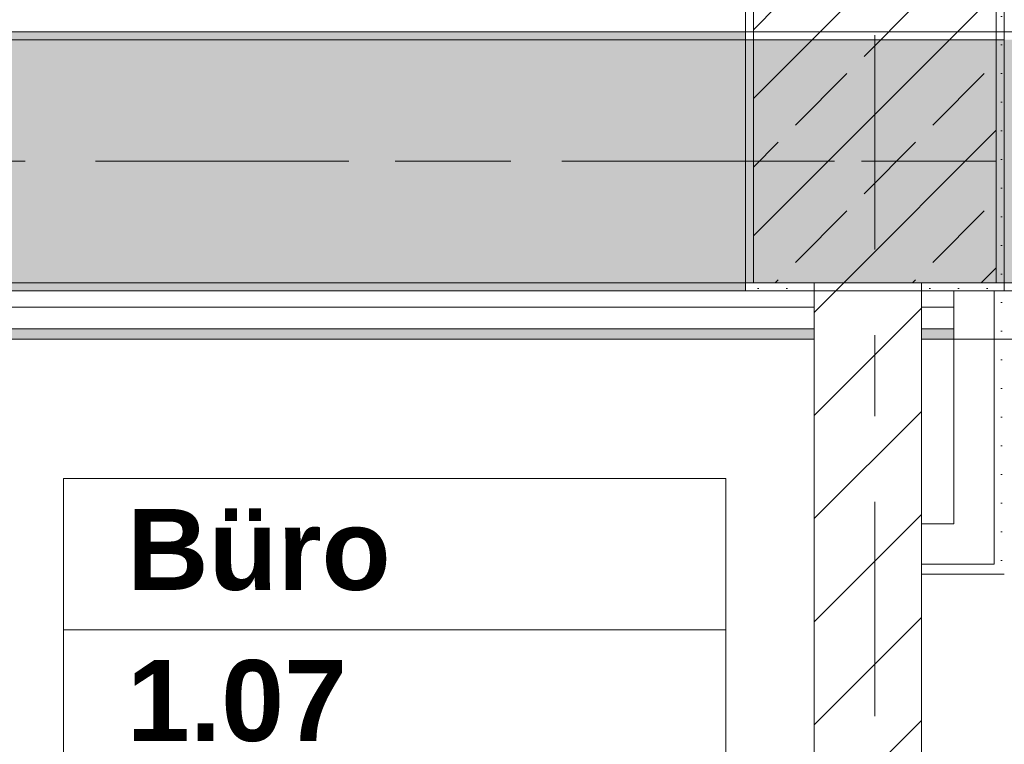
# Model space of a CAD drawing. Header units: metres. Extents: x -3.6 to 84.5, y -11 to 16.8.
# Tile 143 of 256: x 28.3 to 29.5, y 12.4 to 13.3. Entities that reach past the tile are written whole.
import ezdxf

# ---------------------------------------------------------------- set-up
doc = ezdxf.new("R2010")
doc.units = ezdxf.units.M
doc.header["$MEASUREMENT"] = 0
for name, pattern in [('Achse', [0.2, 0.1, -0.05, 0, -0.05]), ('Strichlinie doppelt', [0.546806, 0.264583, -0.105833, 0.070556, -0.105833]), ('Wipeout_Contour', [1, 0, -1])]:
    doc.linetypes.add(name, pattern=pattern)
for name, color, linetype in [('401 - Zone.Raum_ Raumbegrenzung_ Whg.', 7, 'Continuous'), ('451 - Universal.Achsen Raster', 7, 'Continuous'), ('605 - Struktur.Wand Innen', 7, 'Continuous'), ('606 - Struktur.Wand Innen Ausbau', 7, 'Continuous'), ('607 - Struktur.Stütze', 7, 'Continuous'), ('608 - Struktur.Träger', 7, 'Continuous'), ('653 - Abdeckung.TB Verkofferung', 7, 'Continuous')]:
    doc.layers.add(name, color=color, linetype=linetype)
doc.styles.add('ERSTELLTER_STIL_1', font='txt')
pattern_1 = [(45, (0, 0), (-0.01767767, 0.01767767), [0, -0.025])]
pattern_2 = [(45, (0, 0), (-0.0848528, 0.0848528), []), (45, (-0.04243, 0.04243), (-0.0848528, 0.0848528), [0.09, -0.03])]

msp = doc.modelspace()

# ---------------------------------------------------------------- hatches: boundary and pattern name
at = {"layer": '606 - Struktur.Wand Innen Ausbau', "linetype": 'Continuous', "lineweight": 0, "true_color": 0x000000}
h = msp.add_hatch(dxfattribs=at)
h.set_pattern_fill('Gips_0001', color=18, style=0, pattern_type=2)
h.set_pattern_definition(pattern_1)
h.paths.add_polyline_path([(29.4775, 12.6525), (29.49, 12.6525), (29.49, 12.99), (29.4775, 12.99)])
h = msp.add_hatch(dxfattribs=at)
h.set_pattern_fill('Gips_0001', color=18, style=0, pattern_type=2)
h.set_pattern_definition(pattern_1)
h.paths.add_polyline_path([(29.4775, 12.64), (29.49, 12.64), (29.4775, 12.6525)])
h = msp.add_hatch(dxfattribs=at)
h.set_pattern_fill('Gips_0001', color=18, style=0, pattern_type=2)
h.set_pattern_definition(pattern_1)
h.paths.add_polyline_path([(29.4775, 12.6525), (29.49, 12.64), (29.49, 12.6525)])
at = {"layer": '607 - Struktur.Stütze', "linetype": 'Continuous', "lineweight": 0, "true_color": 0x000000}
h = msp.add_hatch(dxfattribs=at)
h.set_pattern_fill('Beton__Stahlbeton_0001', color=18, style=0, pattern_type=2)
h.set_pattern_definition(pattern_2)
h.paths.add_polyline_path([(29.18, 13), (29.48, 13), (29.48, 13.45), (29.18, 13.45)])
h = msp.add_hatch(dxfattribs=at)
h.set_pattern_fill('Gips_0001', color=18, style=0, pattern_type=2)
h.set_pattern_definition(pattern_1)
h.paths.add_polyline_path([(29.17, 13.445), (29.17, 12.99), (29.255, 12.99), (29.255, 13), (29.18, 13), (29.18, 13.445)])
h = msp.add_hatch(dxfattribs=at)
h.set_pattern_fill('Gips_0001', color=18, style=0, pattern_type=2)
h.set_pattern_definition(pattern_1)
h.paths.add_polyline_path([(29.48, 13), (29.3875, 13), (29.3875, 12.99), (29.49, 12.99), (29.49, 13.445), (29.48, 13.445)])
at = {"layer": '608 - Struktur.Träger', "linetype": 'Continuous', "lineweight": 0, "true_color": 0x000000}
h = msp.add_hatch(dxfattribs=at)
h.set_pattern_fill('Gips_0001', color=18, style=0, pattern_type=2)
h.set_pattern_definition(pattern_1)
h.paths.add_polyline_path([(25.89, 13.3), (29.17, 13.3), (29.17, 13.31), (25.89, 13.31)])
h = msp.add_hatch(dxfattribs=at)
h.set_pattern_fill('Gips_0001', color=18, style=0, pattern_type=2)
h.set_pattern_definition(pattern_1)
h.paths.add_polyline_path([(25.89, 12.99), (29.17, 12.99), (29.17, 13), (25.89, 13)])
at = {"layer": '653 - Abdeckung.TB Verkofferung', "linetype": 'Continuous', "lineweight": 0, "true_color": 0x000000}
h = msp.add_hatch(dxfattribs=at)
h.set_pattern_fill('Gips_0001', color=18, style=0, pattern_type=2)
h.set_pattern_definition(pattern_1)
h.paths.add_polyline_path([(25.89, 12.9305), (29.4275, 12.9305), (29.4275, 12.943), (25.89, 12.943)])

# ---------------------------------------------------------------- linework, layer by layer
at = {"layer": '401 - Zone.Raum_ Raumbegrenzung_ Whg.', "color": 7, "linetype": 'Continuous', "lineweight": 9}
for p, q in [((29.146, 12.7583), (28.3271, 12.7583)), ((28.3271, 12.7583), (28.3271, 11.0591)), ((28.3271, 12.7583), (29.146, 12.7583)), ((28.3271, 12.5716), (28.3271, 12.7583)), ((29.146, 11.0591), (29.146, 12.7583)), ((29.146, 12.7583), (29.146, 12.5716)), ((29.146, 12.5716), (28.3271, 12.5716)), ((28.3271, 12.5716), (29.146, 12.5716)), ((28.3271, 12.385), (28.3271, 12.5716)), ((29.146, 12.5716), (29.146, 12.385))]:
    msp.add_line(p, q, dxfattribs=at)
at = {"layer": '451 - Universal.Achsen Raster', "color": 160, "linetype": 'Strichlinie doppelt', "lineweight": 9, "true_color": 0x3232ff}
msp.add_line((64.935, 13.15), (-3.175, 13.15), dxfattribs=at)
at = {"layer": '606 - Struktur.Wand Innen Ausbau', "color": 7, "linetype": 'Continuous', "lineweight": 5}
for p, q in [((29.4775, 12.7025), (29.4775, 12.99)), ((29.4775, 12.6525), (29.4775, 12.7025)), ((29.4275, 12.6525), (29.4775, 12.6525)), ((29.4275, 12.6525), (29.4775, 12.6525))]:
    msp.add_line(p, q, dxfattribs=at)
at = {"layer": '606 - Struktur.Wand Innen Ausbau', "color": 7, "linetype": 'Continuous', "lineweight": 5, "flags": 128}
for points in [[(29.4275, 12.99), (29.4275, 12.7025)], [(29.49, 12.64), (29.4775, 12.64)]]:
    msp.add_lwpolyline(points, dxfattribs=at)
at = {"layer": '607 - Struktur.Stütze', "color": 7, "linetype": 'Continuous', "lineweight": 13, "flags": 128}
msp.add_lwpolyline([(29.18, 13), (29.48, 13), (29.48, 13.45), (29.18, 13.45)], close=True, dxfattribs=at)
at = {"layer": '607 - Struktur.Stütze', "color": 7, "linetype": 'Continuous', "lineweight": 5, "flags": 128}
for points in [[(29.17, 13.445), (29.17, 12.99), (29.255, 12.99)], [(29.3875, 12.99), (29.49, 12.99), (29.49, 13.445)]]:
    msp.add_lwpolyline(points, dxfattribs=at)
at = {"layer": '608 - Struktur.Träger', "color": 7, "linetype": 'Continuous', "lineweight": 13}
for p, q in [((14.78, 13.31), (47.48, 13.31)), ((29.17, 13.3), (25.89, 13.3)), ((29.49, 13.3), (29.17, 13.3))]:
    msp.add_line(p, q, dxfattribs=at)
at = {"layer": '608 - Struktur.Träger', "color": 7, "linetype": 'Continuous', "lineweight": 5}
for p, q in [((29.17, 13.31), (25.89, 13.31)), ((29.17, 13.31), (29.17, 13.3)), ((29.17, 13), (29.17, 12.99)), ((29.17, 12.99), (25.89, 12.99))]:
    msp.add_line(p, q, dxfattribs=at)
at = {"layer": '608 - Struktur.Träger', "color": 7, "linetype": 'Achse', "lineweight": 9}
msp.add_line((14.78, 13.15), (47.48, 13.15), dxfattribs=at)
at = {"layer": '653 - Abdeckung.TB Verkofferung', "color": 7, "linetype": 'Continuous', "lineweight": 5}
for p, q in [((29.4275, 12.99), (25.89, 12.99)), ((29.4275, 12.97), (25.89, 12.97)), ((29.4275, 12.943), (25.89, 12.943)), ((29.4275, 12.9305), (25.89, 12.9305))]:
    msp.add_line(p, q, dxfattribs=at)
at = {"layer": '653 - Abdeckung.TB Verkofferung', "color": 7, "linetype": 'Continuous', "lineweight": 9}
msp.add_line((25.89, 12.9305), (46.9551, 12.9305), dxfattribs=at)
at = {"layer": '653 - Abdeckung.TB Verkofferung', "color": 7, "linetype": 'Continuous', "lineweight": 5, "flags": 128}
msp.add_lwpolyline([(29.4275, 12.99), (29.4275, 12.97), (29.4275, 12.943), (29.4275, 12.9305)], dxfattribs=at)

# ---------------------------------------------------------------- texts
at = {"layer": '401 - Zone.Raum_ Raumbegrenzung_ Whg.', "color": 7, "lineweight": 9, "char_height": 0.1, "attachment_point": 1, "style": 'ERSTELLTER_STIL_1'}
for s, insert in [('\\A1;{\\pqj;\\pt0;\\fArial|b1|i0|c0|p38;}', (29.0674, 12.7435)), ('\\A1;{\\pqj;\\pt0;\\fArial|b1|i0|c0|p38;Büro}', (28.4057, 12.7207)), ('\\A1;{\\pqj;\\pt0;\\fArial|b1|i0|c0|p38;}', (29.0674, 12.5569)), ('\\A1;{\\pql;\\pt0;\\fArial|b1|i0|c0|p38;1.07}', (28.4057, 12.5341))]:
    msp.add_mtext(s, dxfattribs=dict(at, insert=insert))

# ---------------------------------------------------------------- next in the draw order: wipeouts: each hides what was drawn before it
at = {"color": 254, "linetype": 'Wipeout_Contour', "lineweight": 0, "ltscale": 125.028165}
msp.add_wipeout([(29.255, 13), (29.255, 8.24), (29.3875, 8.24), (29.3875, 13)], dxfattribs=at).dxf.layer = '605 - Struktur.Wand Innen'

# ---------------------------------------------------------------- next in the draw order: hatches: boundary and pattern name
at = {"layer": '605 - Struktur.Wand Innen', "linetype": 'Continuous', "lineweight": 0, "true_color": 0x000000}
h = msp.add_hatch(dxfattribs=at)
h.set_pattern_fill('MW_Ziegel_0001', color=18, style=0, pattern_type=2)
h.set_pattern_definition([(45, (0, 0), (-0.0636396, 0.0636396), [])])
h.paths.add_polyline_path([(29.255, 13), (29.255, 8.24), (29.3875, 8.24), (29.3875, 13)])
at = {"layer": '606 - Struktur.Wand Innen Ausbau', "linetype": 'Continuous', "lineweight": 0, "true_color": 0x000000}
h = msp.add_hatch(dxfattribs=at)
h.set_pattern_fill('Gips_0001', color=18, style=0, pattern_type=2)
h.set_pattern_definition(pattern_1)
h.paths.add_polyline_path([(29.4775, 12.6525), (29.3875, 12.6525), (29.3875, 12.64), (29.4775, 12.64)])
at = {"layer": '608 - Struktur.Träger', "linetype": 'Continuous', "lineweight": 0, "true_color": 0x000000}
h = msp.add_hatch(dxfattribs=at)
h.set_pattern_fill('Beton__Stahlbeton_0001', color=18, style=0, pattern_type=2)
h.set_pattern_definition(pattern_2)
h.paths.add_polyline_path([(15.09, 13.3), (14.78, 13.3), (14.78, 13), (15.09, 13), (18.37, 13), (18.69, 13), (21.97, 13), (22.29, 13), (25.57, 13), (25.89, 13), (29.17, 13), (29.49, 13), (32.77, 13), (33.09, 13), (36.37, 13), (36.69, 13), (39.97, 13), (40.29, 13), (43.57, 13), (43.89, 13), (47.17, 13), (47.48, 13), (47.48, 13.3), (47.17, 13.3), (43.89, 13.3), (43.57, 13.3), (40.29, 13.3), (39.97, 13.3), (36.69, 13.3), (36.37, 13.3), (33.09, 13.3), (32.77, 13.3), (29.49, 13.3), (29.17, 13.3), (25.89, 13.3), (25.57, 13.3), (22.29, 13.3), (21.97, 13.3), (18.69, 13.3), (18.37, 13.3)])

# ---------------------------------------------------------------- next in the draw order: linework, layer by layer
at = {"layer": '451 - Universal.Achsen Raster', "color": 160, "linetype": 'Strichlinie doppelt', "lineweight": 9, "true_color": 0x3232ff}
msp.add_line((29.33, -10.585), (29.33, 16.355), dxfattribs=at)
at = {"layer": '605 - Struktur.Wand Innen', "color": 7, "linetype": 'Continuous', "lineweight": 18, "flags": 128}
for points in [[(29.255, 13), (29.255, 8.24)], [(29.3875, 8.24), (29.3875, 13)]]:
    msp.add_lwpolyline(points, dxfattribs=at)
at = {"layer": '606 - Struktur.Wand Innen Ausbau', "color": 7, "linetype": 'Continuous', "lineweight": 5}
msp.add_line((29.3875, 12.6525), (29.4275, 12.6525), dxfattribs=at)
at = {"layer": '606 - Struktur.Wand Innen Ausbau', "color": 7, "linetype": 'Continuous', "lineweight": 5, "flags": 128}
for points in [[(29.4275, 12.7025), (29.3875, 12.7025)], [(29.3875, 12.6525), (29.3875, 12.7025)], [(29.3875, 12.64), (29.3875, 12.6525)], [(29.3875, 12.64), (29.4775, 12.64)]]:
    msp.add_lwpolyline(points, dxfattribs=at)
at = {"layer": '608 - Struktur.Träger', "color": 7, "linetype": 'Continuous', "lineweight": 13}
msp.add_line((14.78, 12.99), (47.48, 12.99), dxfattribs=at)
at = {"layer": '608 - Struktur.Träger', "color": 7, "linetype": 'Continuous', "lineweight": 13, "flags": 128}
msp.add_lwpolyline([(47.48, 13), (47.17, 13), (43.89, 13), (43.57, 13), (40.29, 13), (39.97, 13), (36.69, 13), (36.37, 13), (33.09, 13), (32.77, 13), (29.49, 13), (29.17, 13), (25.89, 13), (25.57, 13), (22.29, 13), (21.97, 13), (18.69, 13), (18.37, 13), (15.09, 13), (14.78, 13)], dxfattribs=at)

doc.saveas('drawing.dxf')
